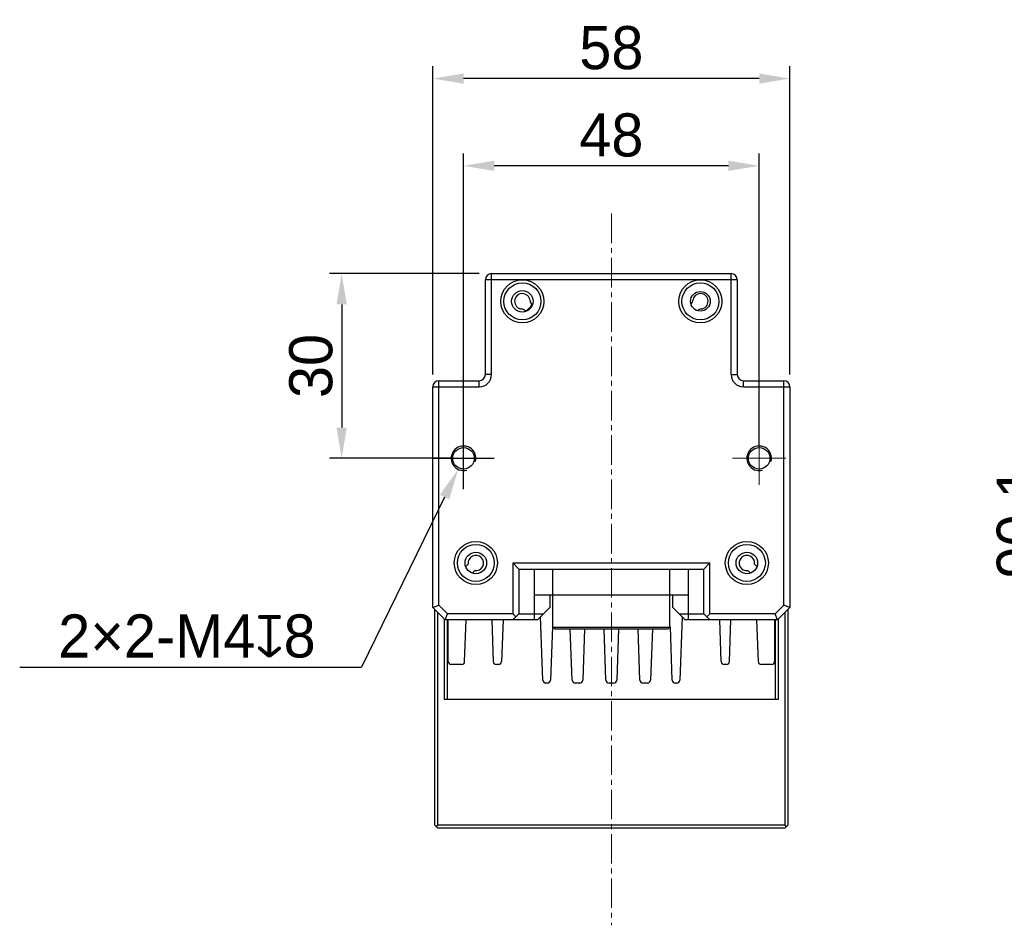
# Model space of a CAD drawing. Header units: millimetres. Extents: x 36 to 273, y 42 to 189.
# Tile 1 of 2: x 36 to 116, y 116 to 189. Entities that reach past the tile are written whole.
import ezdxf

# ---------------------------------------------------------------- set-up
doc = ezdxf.new("R2010")
doc.units = ezdxf.units.MM
doc.header["$PDSIZE"] = -5
doc.linetypes.add('点画线', pattern=[18, 12, -2, 2, -2])
for name, color, linetype, lineweight in [('中心线层', 1, '点画线', 18), ('标注', 3, 'Continuous', 25), ('粗实线', 7, 'Continuous', 30)]:
    doc.layers.add(name, color=color, linetype=linetype, lineweight=lineweight)
doc.dimstyles.new('CST Standard', dxfattribs={"dimtxt": 3.5, "dimasz": 2.5, "dimexe": 1, "dimexo": 1, "dimgap": 0.6, "dimtad": 1, "dimtoh": 1, "dimdsep": 46, "dimtxsty": 'Standard', "dimcen": -2.5, "dimdle": 5, "dimadec": 1, "dimazin": 2, "dimtfac": 1, "dimtofl": 0, "dimtmove": 0, "dimatfit": 0, "dimfxl": 1, "dimtolj": 1, "dimarcsym": 0})

# ---------------------------------------------------------------- blocks, each defined once
blk = doc.blocks.new('*X4')
at = {"layer": 'Defpoints', "color": 0}
for p in [(142.492, 168.731), (119.236, 123.681), (160.242, 123.681)]:
    blk.add_point(p, dxfattribs=at)
at = {"layer": '标注', "color": 0, "linetype": 'Continuous', "lineweight": -2, "ltscale": 3}
for p, q in [((141.492, 168.731), (118.236, 168.731)), ((159.242, 123.681), (118.236, 123.681))]:
    blk.add_line(p, q, dxfattribs=at)
at = {"layer": '标注', "color": 9, "linetype": 'Continuous', "lineweight": -2, "ltscale": 3}
blk.add_line((119.236, 166.231), (119.236, 126.181), dxfattribs=at)
at = {"layer": '标注', "color": 9}
for points in [[(119.653, 166.231), (118.819, 166.231), (119.236, 168.731)], [(118.819, 126.181), (119.653, 126.181), (119.236, 123.681)]]:
    blk.add_solid(points, dxfattribs=at)
at = {"layer": '标注', "color": 7, "insert": (116.739, 148.522), "char_height": 3.5, "attachment_point": 5, "rotation": 90}
blk.add_mtext('\\A1;\\A1;{\\fFZLanTingHei-R-GBK|b0|i0|c134|p2;90.1}', dxfattribs=at)
blk = doc.blocks.new('*X9')
at = {"layer": 'Defpoints', "color": 0}
for p in [(69.184, 184.574), (69.184, 159.531), (98.184, 159.531)]:
    blk.add_point(p, dxfattribs=at)
at = {"layer": '标注', "color": 0, "linetype": 'Continuous', "lineweight": -2, "ltscale": 3}
for p, q in [((69.184, 160.531), (69.184, 185.574)), ((98.184, 160.531), (98.184, 185.574))]:
    blk.add_line(p, q, dxfattribs=at)
at = {"layer": '标注', "color": 9, "linetype": 'Continuous', "lineweight": -2, "ltscale": 3}
blk.add_line((95.684, 184.574), (71.684, 184.574), dxfattribs=at)
at = {"layer": '标注', "color": 9}
for points in [[(71.684, 184.991), (71.684, 184.158), (69.184, 184.574)], [(95.684, 184.158), (95.684, 184.991), (98.184, 184.574)]]:
    blk.add_solid(points, dxfattribs=at)
at = {"layer": '标注', "color": 7, "insert": (83.684, 187.062), "char_height": 3.5, "attachment_point": 5}
blk.add_mtext('\\A1;\\A1;{\\fFZLanTingHei-R-GBK|b0|i0|c134|p2;58}', dxfattribs=at)
blk = doc.blocks.new('*X10')
at = {"layer": 'Defpoints', "color": 0}
for p in [(73.959, 168.731), (61.793, 153.731), (71.684, 153.731)]:
    blk.add_point(p, dxfattribs=at)
at = {"layer": '标注', "color": 0, "linetype": 'Continuous', "lineweight": -2, "ltscale": 3}
for p, q in [((72.959, 168.731), (60.793, 168.731)), ((70.684, 153.731), (60.793, 153.731))]:
    blk.add_line(p, q, dxfattribs=at)
at = {"layer": '标注', "color": 9, "linetype": 'Continuous', "lineweight": -2, "ltscale": 3}
blk.add_line((61.793, 166.231), (61.793, 156.231), dxfattribs=at)
at = {"layer": '标注', "color": 9}
for points in [[(62.21, 166.231), (61.376, 166.231), (61.793, 168.731)], [(61.376, 156.231), (62.21, 156.231), (61.793, 153.731)]]:
    blk.add_solid(points, dxfattribs=at)
at = {"layer": '标注', "color": 7, "insert": (59.305, 161.231), "char_height": 3.5, "attachment_point": 5, "rotation": 90}
blk.add_mtext('\\A1;\\A1;{\\fFZLanTingHei-R-GBK|b0|i0|c134|p2;30}', dxfattribs=at)
blk = doc.blocks.new('*X11')
at = {"layer": 'Defpoints', "color": 0}
for p in [(71.684, 177.49), (71.684, 153.731), (95.684, 153.731)]:
    blk.add_point(p, dxfattribs=at)
at = {"layer": '标注', "color": 0, "linetype": 'Continuous', "lineweight": -2, "ltscale": 3}
for p, q in [((71.684, 154.731), (71.684, 178.49)), ((95.684, 154.731), (95.684, 178.49))]:
    blk.add_line(p, q, dxfattribs=at)
at = {"layer": '标注', "color": 9, "linetype": 'Continuous', "lineweight": -2, "ltscale": 3}
blk.add_line((93.184, 177.49), (74.184, 177.49), dxfattribs=at)
at = {"layer": '标注', "color": 9}
for points in [[(74.184, 177.906), (74.184, 177.073), (71.684, 177.49)], [(93.184, 177.073), (93.184, 177.906), (95.684, 177.49)]]:
    blk.add_solid(points, dxfattribs=at)
at = {"layer": '标注', "color": 7, "insert": (83.684, 179.977), "char_height": 3.5, "attachment_point": 5}
blk.add_mtext('\\A1;\\A1;{\\fFZLanTingHei-R-GBK|b0|i0|c134|p2;48}', dxfattribs=at)
blk = doc.blocks.new('*X13')
at = {"layer": 'Defpoints', "color": 0}
for p in [(72.123, 154.63), (71.245, 152.832)]:
    blk.add_point(p, dxfattribs=at)
at = {"layer": '标注', "color": 0, "linetype": 'Continuous', "ltscale": 3}
for p, q in [((71.684, 151.231), (71.684, 156.231)), ((69.184, 153.731), (74.184, 153.731))]:
    blk.add_line(p, q, dxfattribs=at)
at = {"layer": '标注', "color": 9, "linetype": 'Continuous', "lineweight": -2, "ltscale": 3}
for p in [(70.148, 150.586), (35.655, 136.78)]:
    blk.add_line(p, (63.406, 136.78), dxfattribs=at)
at = {"layer": '标注', "color": 9}
blk.add_solid([(70.523, 150.403), (69.774, 150.769), (71.245, 152.832)], dxfattribs=at)
at = {"layer": '标注', "color": 7, "insert": (49.23, 139.277), "char_height": 3.5, "attachment_point": 5}
blk.add_mtext('\\A1;\\A1;{\\fFZLanTingHei-R-GBK|b0|i0|c134|p2;2×2-M4\\fGDT|b1|i0|c0|p2;x\\fFZLanTingHei-R-GBK|b0|i0|c134|p2;8}', dxfattribs=at)

msp = doc.modelspace()

# ---------------------------------------------------------------- linework, layer by layer
at = {"layer": '中心线层', "color": 0, "ltscale": 0.2}
msp.add_line((83.6842, 173.6127), (83.6842, 115.7995), dxfattribs=at)
at = {"layer": '中心线层', "color": 0}
for p, q in [((71.6842, 155.8964), (71.6842, 151.5657)), ((95.6842, 155.8964), (95.6842, 151.5657)), ((69.5189, 153.731), (73.8496, 153.731)), ((97.8496, 153.731), (93.5189, 153.731))]:
    msp.add_line(p, q, dxfattribs=at)
at = {"layer": '粗实线', "color": 0}
for p, q in [((73.9594, 160.531), (73.9594, 168.731)), ((73.9594, 168.731), (93.4091, 168.731)), ((93.4091, 160.531), (93.4091, 168.731)), ((73.4594, 160.531), (73.4594, 168.231)), ((93.9091, 168.231), (73.4594, 168.231)), ((93.9091, 168.231), (93.9091, 160.531)), ((76.7483, 165.6618), (76.6942, 165.7159)), ((77.2245, 166.2462), (77.2787, 166.1921)), ((69.6842, 141.8119), (69.6842, 160.031)), ((69.6842, 160.031), (72.9594, 160.031)), ((72.9594, 159.531), (72.9594, 160.031)), ((73.9594, 160.531), (73.4594, 160.531)), ((93.4091, 160.531), (93.9091, 160.531)), ((94.4091, 159.531), (94.4091, 160.031)), ((94.4091, 160.031), (97.6842, 160.031)), ((97.6842, 141.8119), (97.6842, 160.031)), ((69.1842, 141.6048), (69.1842, 159.531)), ((69.1842, 159.531), (72.9594, 159.531)), ((94.4091, 159.531), (98.1842, 159.531)), ((98.1842, 159.531), (98.1842, 141.6048)), ((71.8649, 144.9421), (72.0655, 145.1427)), ((75.6842, 145.2298), (91.6842, 145.2298)), ((75.6842, 145.2298), (76.1842, 144.7298)), ((75.6842, 145.2298), (75.6842, 141.1048)), ((76.1842, 144.7298), (91.1842, 144.7298)), ((76.1842, 144.7298), (76.1842, 141.1048)), ((77.4342, 140.6048), (77.4342, 144.7298)), ((78.9342, 140.0298), (78.9342, 144.7298)), ((88.4342, 140.0298), (88.4342, 144.7298)), ((89.9342, 140.6048), (89.9342, 144.7298)), ((91.1842, 144.7298), (91.6842, 145.2298)), ((91.1842, 141.1048), (91.1842, 144.7298)), ((91.6842, 141.1048), (91.6842, 145.2298)), ((95.303, 145.1427), (95.5035, 144.9421)), ((72.5959, 144.6123), (72.4342, 144.4507)), ((94.9342, 144.4507), (94.7726, 144.6123)), ((77.4342, 142.6298), (89.9342, 142.6298)), ((78.6842, 142.6298), (78.6842, 141.6048)), ((88.6842, 141.6048), (88.6842, 142.6298)), ((69.1842, 141.6048), (69.6842, 141.8119)), ((70.1842, 140.6048), (69.1842, 141.6048)), ((70.3914, 141.1048), (69.6842, 141.8119)), ((77.6842, 140.6048), (78.6842, 141.6048)), ((88.6842, 141.6048), (89.6842, 140.6048)), ((97.6842, 141.8119), (96.9771, 141.1048)), ((98.1842, 141.6048), (97.1842, 140.6048)), ((98.1842, 141.6048), (97.6842, 141.8119)), ((69.3592, 123.931), (69.3592, 141.4298)), ((69.6092, 123.931), (69.6092, 141.1798)), ((70.1092, 140.6798), (70.1092, 134.181)), ((70.1842, 140.6048), (70.3914, 141.1048)), ((75.6842, 141.1048), (70.3914, 141.1048)), ((76.1842, 141.1048), (75.6842, 140.6048)), ((75.6842, 141.1048), (75.9342, 140.8548)), ((76.1842, 141.1048), (78.1842, 141.1048)), ((78.1238, 135.7223), (77.9442, 140.8648)), ((89.1842, 141.1048), (91.1842, 141.1048)), ((89.4243, 140.8648), (89.2447, 135.7223)), ((91.6842, 140.6048), (91.1842, 141.1048)), ((91.4342, 140.8548), (91.6842, 141.1048)), ((96.9771, 141.1048), (91.6842, 141.1048)), ((97.1842, 140.6048), (96.9771, 141.1048)), ((97.2592, 134.181), (97.2592, 140.6798)), ((97.7592, 141.1798), (97.7592, 123.931)), ((98.0092, 141.4298), (98.0092, 123.931)), ((77.6842, 140.6048), (70.1842, 140.6048)), ((70.3592, 140.6048), (70.3592, 134.181)), ((70.4342, 137.231), (70.4342, 140.6048)), ((71.7716, 137.2223), (71.8897, 140.6048)), ((73.9788, 140.6048), (74.0969, 137.2223)), ((74.8897, 140.6048), (74.7716, 137.2223)), ((78.8952, 140.0311), (78.7447, 135.7223)), ((78.9342, 140.0298), (88.4342, 140.0298)), ((79.0842, 139.8798), (78.9342, 140.0298)), ((79.0842, 139.8798), (88.2842, 139.8798)), ((80.4988, 135.7223), (80.3536, 139.8798)), ((81.5153, 139.892), (81.3697, 135.7223)), ((83.2488, 135.7223), (83.1036, 139.8798)), ((85.9988, 135.7223), (85.8532, 139.892)), ((87.0149, 139.8798), (86.8697, 135.7223)), ((88.2842, 139.8798), (88.4342, 140.0298)), ((88.6238, 135.7223), (88.4733, 140.0311)), ((97.1842, 140.6048), (89.6842, 140.6048)), ((92.5969, 137.2223), (92.4788, 140.6048)), ((93.2716, 137.2223), (93.3897, 140.6048)), ((95.4788, 140.6048), (95.5969, 137.2223)), ((96.9342, 140.6048), (96.9342, 137.231)), ((97.0092, 134.181), (97.0092, 140.6048)), ((84.2646, 139.8717), (84.1197, 135.7223)), ((71.5217, 136.981), (70.6842, 136.981)), ((74.5217, 136.981), (74.3468, 136.981)), ((93.0217, 136.981), (92.8468, 136.981)), ((96.6842, 136.981), (95.8468, 136.981)), ((78.4949, 135.481), (78.3736, 135.481)), ((81.1199, 135.481), (80.7486, 135.481)), ((83.8699, 135.481), (83.4986, 135.481)), ((86.6199, 135.481), (86.2486, 135.481)), ((88.9949, 135.481), (88.8736, 135.481)), ((69.6092, 123.681), (69.3592, 123.931)), ((69.4842, 123.806), (69.6092, 123.931)), ((97.7592, 123.931), (69.6092, 123.931)), ((97.7592, 123.681), (98.0092, 123.931)), ((97.7592, 123.931), (97.8842, 123.806)), ((97.7592, 123.681), (69.6092, 123.681))]:
    msp.add_line(p, q, dxfattribs=at)
at = {"layer": '粗实线', "color": 0, "ltscale": 3}
msp.add_line((70.1092, 134.181), (97.2592, 134.181), dxfattribs=at)
at = {"layer": '粗实线', "color": 0}
for centre, radius in [((76.4594, 166.481), 1.75), ((76.4594, 166.481), 1.5), ((90.9091, 166.481), 1.75), ((90.9091, 166.481), 1.5), ((76.4594, 166.481), 0.875), ((90.9091, 166.481), 0.8), ((71.6842, 153.731), 0.875), ((95.6842, 153.731), 0.875), ((72.6842, 145.231), 1.75), ((72.6842, 145.231), 1.5), ((94.6842, 145.231), 1.75), ((94.6842, 145.231), 1.5), ((72.6842, 145.231), 0.875), ((94.6842, 145.231), 0.875)]:
    msp.add_circle(centre, radius, dxfattribs=at)
for centre, radius, start, end in [((73.9594, 168.231), 0.5, 90, 180), ((93.4091, 168.231), 0.5, 0, 90), ((76.4594, 166.481), 0.625, 6.057559, 263.942441), ((90.9091, 166.481), 0.625, 276.057559, 173.942441), ((77.5781, 166.5998), 0.5, 186.057559, 225), ((89.7904, 166.5998), 0.5, 315, 353.942441), ((76.3407, 165.3623), 0.5, 45, 83.942441), ((76.4594, 166.481), 0.8, 286.637796, 343.01639), ((91.0278, 165.3623), 0.5, 96.057559, 135), ((69.6842, 159.531), 0.5, 90, 180), ((72.9594, 160.531), 1, 270, 0), ((72.9594, 160.531), 0.5, 270, 0), ((94.4091, 160.531), 1, 180, 270), ((94.4091, 160.531), 0.5, 180, 270), ((97.6842, 159.531), 0.5, 0, 90), ((71.6842, 153.731), 1, 345, 285), ((95.6842, 153.731), 1, 345, 285), ((72.6842, 145.231), 0.625, 261.869898, 188.130102), ((94.6842, 145.231), 0.625, 351.869898, 278.130102), ((70.6842, 137.231), 0.25, 180, 270), ((71.5217, 137.231), 0.25, 270, 358), ((74.3468, 137.231), 0.25, 182, 270), ((74.5217, 137.231), 0.25, 270, 358), ((92.8468, 137.231), 0.25, 182, 270), ((93.0217, 137.231), 0.25, 270, 358), ((95.8468, 137.231), 0.25, 182, 270), ((96.6842, 137.231), 0.25, 270, 360), ((78.3736, 135.731), 0.25, 182, 270), ((78.4949, 135.731), 0.25, 270, 358), ((80.7486, 135.731), 0.25, 182, 270), ((81.1199, 135.731), 0.25, 270, 358), ((83.4986, 135.731), 0.25, 182, 270), ((83.8699, 135.731), 0.25, 270, 358), ((86.2486, 135.731), 0.25, 182, 270), ((86.6199, 135.731), 0.25, 270, 358), ((88.8736, 135.731), 0.25, 182, 270), ((88.9949, 135.731), 0.25, 270, 358)]:
    msp.add_arc(centre, radius, start, end, dxfattribs=at)

# ---------------------------------------------------------------- dimensions: what is measured, and where the dimension line sits
at = {"layer": '标注', "color": 0, "ltscale": 3}
for base, p1, p2, picture, middle in [((69.1842, 184.5745), (98.1842, 159.531), (69.1842, 159.531), '*X9', (83.6842, 187.0619)), ((71.6842, 177.4897), (95.6842, 153.731), (71.6842, 153.731), '*X11', (83.6842, 179.9771))]:
    dim = msp.add_linear_dim(base=base, p1=p1, p2=p2, text='\\A1;{\\fFZLanTingHei-R-GBK|b0|i0|c134|p2;<>}', dimstyle='CST Standard', override={"dimlfac": 2, "dimtxsty": 'Standard', "dimsah": 1, "dimclrd": 9, "dimclrt": 7, "dimtzin": 8}, dxfattribs=at)
    dim.commit()
    dim.dimension.update_dxf_attribs({"geometry": picture, "text_midpoint": middle})
dim = msp.add_linear_dim(base=(61.7929, 153.731), p1=(73.9594, 168.731), p2=(71.6842, 153.731), angle=270, text='\\A1;{\\fFZLanTingHei-R-GBK|b0|i0|c134|p2;<>}', dimstyle='CST Standard', override={"dimlfac": 2, "dimtxsty": 'Standard', "dimsah": 1, "dimclrd": 9, "dimclrt": 7, "dimtzin": 8}, dxfattribs=at)
dim.commit()
dim.dimension.update_dxf_attribs({"geometry": '*X10', "text_midpoint": (59.3055, 161.231)})
dim = msp.add_linear_dim(base=(119.236, 123.681), p1=(142.4923, 168.731), p2=(160.2423, 123.681), angle=270, text='\\A1;{\\fFZLanTingHei-R-GBK|b0|i0|c134|p2;<>}', dimstyle='CST Standard', override={"dimdec": 1, "dimlfac": 2, "dimtxsty": 'Standard', "dimsah": 1, "dimclrd": 9, "dimclrt": 7, "dimtzin": 8}, dxfattribs=at)
dim.commit()
dim.dimension.update_dxf_attribs({"geometry": '*X4', "text_midpoint": (119.236, 148.5224), "dimtype": 160})
dim = msp.add_diameter_dim_2p(p1=(72.1231, 154.6296), p2=(71.2454, 152.8325), text='\\A1;{\\fFZLanTingHei-R-GBK|b0|i0|c134|p2;2×2-M4\\fGDT|b1|i0|c0|p2;x\\fFZLanTingHei-R-GBK|b0|i0|c134|p2;8}', dimstyle='CST Standard', override={"dimlfac": 2, "dimpost": '2×2-M<>{\\fcxgdtshp;b}8', "dimtxsty": 'Standard', "dimsah": 1, "dimclrd": 9, "dimclrt": 7, "dimtzin": 8}, dxfattribs=at)
dim.commit()
dim.dimension.update_dxf_attribs({"geometry": '*X13', "text_midpoint": (49.2302, 136.78), "dimtype": 163})

doc.saveas('drawing.dxf')
